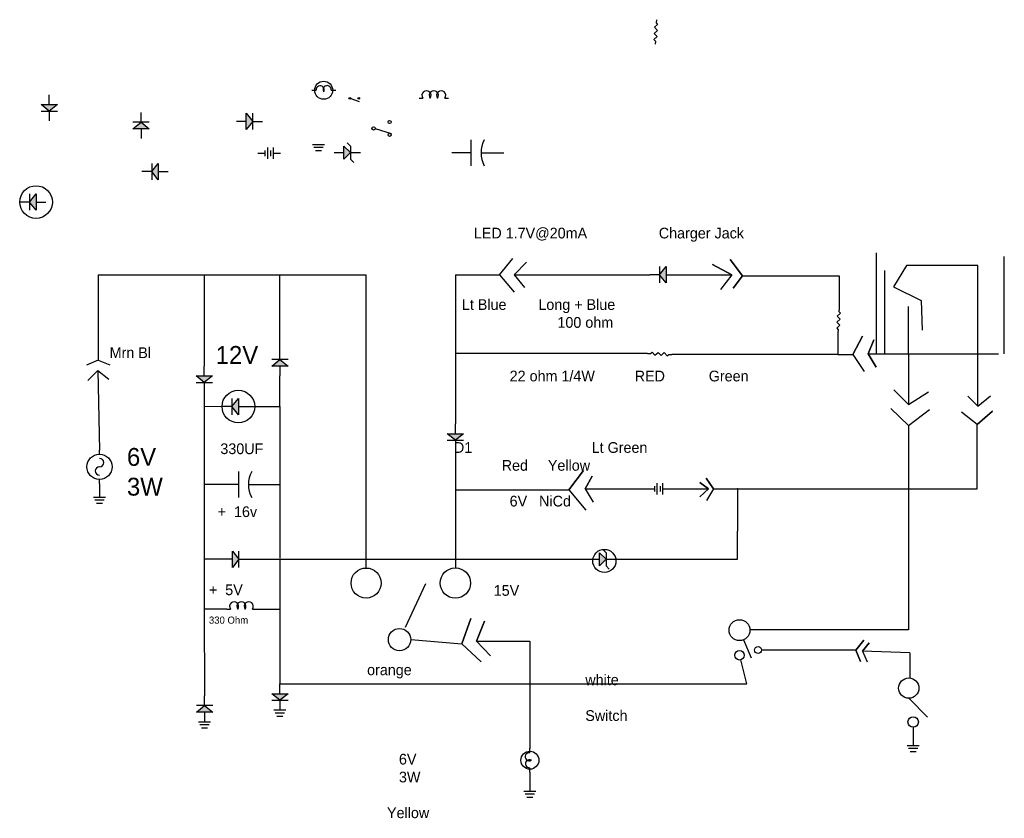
# Model space of a CAD drawing. Header units: inches. Extents: x 324 to 1173, y 713 to 1013.
# Tile 4 of 4: x 1146 to 1173, y 723 to 745. Entities that reach past the tile are written whole.
import ezdxf

# ---------------------------------------------------------------- set-up
doc = ezdxf.new("R2010")
doc.units = ezdxf.units.IN
doc.linetypes.add('HIDDEN2', pattern=[4.7625, 3.175, -1.5875])

# ---------------------------------------------------------------- blocks, each defined once
blk = doc.blocks.new('Diode')
at = {"color": 7}
for p, q in [((0.15, 0), (0, 0)), ((0.15, 0.125), (0.25, 0)), ((0.15, -0.125), (0.15, 0.125)), ((0.25, 0), (0.15, -0.125)), ((0.25, -0.125), (0.25, 0.125)), ((0.25, 0), (0.4, 0))]:
    blk.add_line(p, q, dxfattribs=at)
blk.add_solid([(0.15, -0.125), (0.25, 0), (0.15, 0.125)], dxfattribs=at)
blk = doc.blocks.new('Battery')
at = {"color": 7}
for p, q in [((0, 0), (0.125, 0)), ((0.125, 0.05), (0.125, -0.05)), ((0.175, -0.1), (0.175, 0.1)), ((0.225, 0.05), (0.225, -0.05)), ((0.275, -0.1), (0.275, 0.1)), ((0.275, 0), (0.4, 0))]:
    blk.add_line(p, q, dxfattribs=at)
blk = doc.blocks.new('Ground')
at = {"color": 7}
for p, q in [((-0.1, 0), (0.1, 0)), ((0.075, -0.05), (-0.075, -0.05)), ((-0.05, -0.1), (0.05, -0.1))]:
    blk.add_line(p, q, dxfattribs=at)
blk = doc.blocks.new('Lamp - Incandescent')
at = {"color": 7}
for p, q in [((0, 0), (0.075, 0)), ((0.325, 0), (0.4, 0))]:
    blk.add_line(p, q, dxfattribs=at)
blk.add_circle((0.2, 0), 0.15, dxfattribs=at)
for centre, radius, start, end in [((0.141667, 0.008333), 0.067185, 330.2551, 187.125), ((0.258088, 0.009558), 0.067591, 351.8699, 210.75)]:
    blk.add_arc(centre, radius, start, end, dxfattribs=at)
blk = doc.blocks.new('Switch - SPDT')
at = {"color": 7}
blk.add_line((0.024244, -0.003069), (0.27184, -0.078931), dxfattribs=at)
for centre in [(0, 0), (0.25, 0.1), (0.25, -0.1)]:
    blk.add_circle(centre, 0.025, dxfattribs=at)
blk = doc.blocks.new('Switch - SPST Open')
at = {"color": 7}
blk.add_line((0.027156, -0.00762), (0.264557, -0.092586), dxfattribs=at)
for centre in [(0, 0), (0.25, 0)]:
    blk.add_circle(centre, 0.025, dxfattribs=at)
blk = doc.blocks.new('Diode - Zener')
at = {"color": 7}
for p, q in [((0.2, 0.150001), (0.25, 0.100001)), ((0, 0), (0.15, 0)), ((0.15, 0.100001), (0.25, 0)), ((0.15, 0), (0.15, 0.100001)), ((0.25, 0), (0.15, -0.099999)), ((0.15, -0.099999), (0.15, 0)), ((0.25, 0.100001), (0.25, -0.099999)), ((0.25, 0), (0.4, 0)), ((0.25, -0.099999), (0.3, -0.149999))]:
    blk.add_line(p, q, dxfattribs=at)
blk.add_solid([(0.15, -0.099999), (0.25, 0), (0.15, 0.100001)], dxfattribs=at)
blk = doc.blocks.new('Capacitor')
at = {"color": 7}
for p, q in [((0.15, -0.1), (0.15, 0.1)), ((0.15, 0), (0, 0)), ((0.225, 0), (0.4, 0))]:
    blk.add_line(p, q, dxfattribs=at)
blk.add_arc((0.4375, 0), 0.2125, 151.9275, 208.0725, dxfattribs=at)
blk = doc.blocks.new('Generator - AC')
at = {"color": 7}
for p, q in [((0, 0), (0.05, 0)), ((0.35, 0), (0.4, 0))]:
    blk.add_line(p, q, dxfattribs=at)
blk.add_circle((0.2, 0), 0.15, dxfattribs=at)
for centre, start, end in [((0.15, 0), 0, 180), ((0.25, 0), 180, 0)]:
    blk.add_arc(centre, 0.05, start, end, dxfattribs=at)
blk = doc.blocks.new('Inductor')
at = {"color": 7}
for p, q in [((0, 0), (0.05, 0)), ((0.35, 0), (0.4, 0))]:
    blk.add_line(p, q, dxfattribs=at)
for centre in [(0.1, 0.0375), (0.2, 0.0375), (0.3, 0.0375)]:
    blk.add_arc(centre, 0.0625, 323.1301, 216.8699, dxfattribs=at)
blk = doc.blocks.new('Resistor')
at = {"color": 7}
blk.add_lwpolyline([(0, 0), (0.05, 0), (0.075, 0.025), (0.125, -0.025), (0.175, 0.025), (0.225, -0.025), (0.275, 0.025), (0.325, -0.025), (0.35, 0), (0.4, 0)], dxfattribs=at)

msp = doc.modelspace()

# ---------------------------------------------------------------- linework, layer by layer
at = {"linetype": 'HIDDEN2'}
for p, q in [((1169.677, 736), (1169.677, 738.828)), ((1173.253, 736), (1173.253, 738.726)), ((1169.911, 736), (1173.253, 736))]:
    msp.add_line(p, q, dxfattribs=at)
for p, q in [((1159.116, 738.214), (1159.497, 738.668)), ((1159.527, 738.214), (1159.879, 738.566)), ((1165.623, 738.214), (1165.081, 738.502)), ((1165.081, 738.502), (1165.623, 738.214)), ((1165.922, 738.184), (1165.581, 738.638)), ((1165.581, 738.638), (1165.922, 738.184)), ((1147.885, 738.214), (1152.885, 738.214)), ((1147.885, 738.214), (1147.885, 735.822)), ((1150.851, 738.214), (1150.851, 735.652)), ((1152.885, 738.214), (1155.385, 738.214)), ((1152.971, 736.117), (1152.971, 738.214)), ((1155.382, 738.214), (1155.382, 730.011)), ((1157.885, 738.214), (1157.885, 734.038)), ((1157.885, 738.214), (1159.116, 738.214)), ((1159.116, 738.214), (1159.528, 737.722)), ((1159.527, 738.214), (1163.327, 738.214)), ((1159.527, 738.214), (1159.824, 737.861)), ((1164.059, 738.214), (1165.623, 738.214)), ((1165.623, 738.214), (1165.308, 737.798)), ((1169.911, 736), (1169.911, 738.332)), ((1170.51, 738.475), (1170.151, 737.88)), ((1172.51, 738.475), (1170.51, 738.475)), ((1172.51, 736.044), (1172.51, 738.475)), ((1165.922, 738.184), (1165.661, 737.84)), ((1165.661, 737.84), (1165.922, 738.184)), ((1165.922, 738.184), (1168.626, 738.184)), ((1168.626, 738.184), (1168.626, 737.269)), ((1170.151, 737.88), (1170.924, 737.493)), ((1170.924, 737.493), (1170.954, 736.661)), ((1170.571, 736), (1170.571, 737.321)), ((1168.596, 736.589), (1168.596, 735.981)), ((1169.01, 735.981), (1169.286, 736.493)), ((1169.286, 736.493), (1169.01, 735.981)), ((1169.444, 736), (1169.602, 736.394)), ((1169.602, 736.394), (1169.444, 736)), ((1163.262, 736.011), (1157.885, 736.011)), ((1169.444, 736), (1169.661, 735.626)), ((1169.661, 735.626), (1169.444, 736)), ((1169.444, 736), (1169.911, 736)), ((1170.571, 736), (1170.571, 734.578)), ((1172.51, 734.532), (1172.51, 736.044)), ((1147.885, 735.822), (1147.555, 735.681)), ((1147.885, 735.822), (1148.213, 735.696)), ((1168.596, 735.981), (1163.94, 735.981)), ((1168.596, 735.981), (1169.01, 735.981)), ((1169.01, 735.981), (1169.326, 735.508)), ((1147.872, 735.537), (1147.593, 735.253)), ((1147.593, 735.253), (1147.872, 735.537)), ((1147.872, 735.537), (1147.921, 733.308)), ((1147.872, 735.537), (1148.179, 735.295)), ((1152.971, 734.525), (1152.971, 735.385)), ((1150.852, 734.925), (1150.852, 734.147)), ((1170.571, 734.578), (1170.157, 734.994)), ((1170.157, 734.994), (1170.571, 734.578)), ((1170.571, 734.578), (1171.126, 734.938)), ((1172.51, 734.532), (1172.23, 734.816)), ((1172.23, 734.816), (1172.51, 734.532)), ((1172.51, 734.532), (1172.867, 734.828)), ((1150.852, 734.536), (1151.352, 734.525)), ((1152.083, 734.525), (1152.971, 734.525)), ((1152.971, 734.525), (1152.971, 732.342)), ((1170.571, 733.997), (1170.074, 734.468)), ((1170.074, 734.468), (1170.571, 733.997)), ((1170.571, 733.997), (1171.154, 734.44)), ((1172.491, 734.021), (1172.052, 734.369)), ((1172.491, 734.021), (1172.923, 734.392)), ((1172.923, 734.392), (1172.491, 734.021)), ((1150.852, 734.147), (1150.852, 732.653)), ((1170.571, 733.997), (1170.571, 728.274)), ((1172.491, 732.222), (1172.491, 734.021)), ((1157.885, 733.307), (1157.885, 730.01)), ((1161.063, 732.196), (1161.472, 732.732)), ((1161.472, 732.732), (1161.063, 732.196)), ((1150.852, 732.653), (1150.852, 731.469)), ((1161.522, 732.222), (1161.717, 732.58)), ((1161.717, 732.58), (1161.522, 732.222)), ((1165.109, 732.222), (1164.905, 732.522)), ((1164.905, 732.522), (1165.109, 732.222)), ((1147.921, 732.37), (1147.92, 731.992)), ((1151.274, 732.342), (1150.852, 732.342)), ((1152.726, 732.342), (1152.971, 732.342)), ((1152.971, 732.342), (1152.971, 730.28)), ((1157.885, 732.196), (1161.063, 732.196)), ((1161.063, 732.196), (1161.535, 731.629)), ((1161.522, 732.222), (1161.739, 731.853)), ((1161.522, 732.222), (1163.258, 732.222)), ((1163.891, 732.222), (1164.973, 732.222)), ((1164.973, 732.222), (1164.725, 732.402)), ((1164.725, 732.402), (1164.973, 732.222)), ((1164.973, 732.222), (1164.725, 731.994)), ((1165.109, 732.222), (1164.917, 731.898)), ((1165.109, 732.222), (1165.781, 732.222)), ((1165.781, 732.222), (1165.781, 731.035)), ((1165.781, 732.222), (1172.491, 732.222)), ((1150.852, 731.469), (1150.852, 728.823)), ((1165.786, 730.25), (1165.781, 731.035)), ((1151.368, 730.25), (1150.852, 730.25)), ((1152.099, 730.25), (1152.971, 730.25)), ((1152.971, 730.25), (1152.971, 726.764)), ((1152.971, 730.25), (1161.642, 730.25)), ((1162.378, 730.25), (1165.786, 730.25)), ((1157.046, 729.56), (1156.479, 728.341)), ((1151.485, 728.858), (1150.852, 728.858)), ((1150.852, 728.858), (1150.863, 726.432)), ((1152.305, 728.858), (1152.971, 728.858)), ((1158.067, 727.887), (1158.322, 728.596)), ((1158.322, 728.596), (1158.067, 727.887)), ((1158.479, 727.96), (1158.704, 728.516)), ((1158.704, 728.516), (1158.479, 727.96)), ((1156.634, 728.002), (1158.067, 727.887)), ((1170.571, 728.274), (1166.132, 728.274)), ((1158.067, 727.887), (1158.606, 727.377)), ((1158.479, 727.96), (1158.87, 727.55)), ((1158.87, 727.55), (1158.479, 727.96)), ((1158.479, 727.96), (1159.973, 727.96)), ((1159.973, 727.96), (1159.973, 724.957)), ((1165.954, 727.998), (1166.164, 727.496)), ((1169.093, 727.71), (1169.318, 727.989)), ((1169.318, 727.989), (1169.093, 727.71)), ((1169.283, 727.679), (1169.472, 727.916)), ((1169.472, 727.916), (1169.283, 727.679)), ((1169.093, 727.71), (1166.455, 727.71)), ((1169.093, 727.71), (1169.225, 727.392)), ((1169.225, 727.392), (1169.093, 727.71)), ((1170.608, 727.628), (1169.283, 727.679)), ((1169.283, 727.679), (1169.409, 727.379)), ((1170.608, 727.628), (1170.608, 726.941)), ((1166.042, 726.764), (1165.873, 727.435)), ((1152.971, 726.764), (1166.042, 726.764)), ((1170.578, 726.361), (1171.104, 725.834)), ((1170.701, 725.551), (1170.701, 725.04)), ((1159.97, 724.292), (1159.97, 723.761))]:
    msp.add_line(p, q)
for centre, radius in [((1146.145, 740.249), 0.457), ((1151.809, 734.525), 0.457), ((1162.056, 730.204), 0.325), ((1155.385, 729.585), 0.421), ((1157.885, 729.585), 0.425), ((1165.839, 728.267), 0.293), ((1156.321, 728.002), 0.313), ((1166.358, 727.71), 0.0974), ((1165.839, 727.563), 0.132), ((1170.578, 726.645), 0.284), ((1170.701, 725.697), 0.146)]:
    msp.add_circle(centre, radius)
msp.add_point((1165.781, 732.222))
msp.add_point((1165.781, 732.222))
msp.add_point((1165.781, 732.222))
msp.add_point((1165.781, 732.222))

# ---------------------------------------------------------------- block references
for name, p, xscale, yscale, zscale, rotation in [('Resistor', (1163.511, 745.35), 1.700349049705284, 1.700349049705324, 1.700349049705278, 267.5051853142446), ('Diode', (1146.515, 743.25), 1.829015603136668, 1.829015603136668, 1.82901560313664, 270), ('Diode', (1149.086, 742.026), 1.829015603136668, 1.829015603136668, 1.82901560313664, 90), ('Diode', (1149.841, 741.101), 1.829015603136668, 1.829015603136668, 1.82901560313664, 180), ('Diode', (1146.419, 740.249), 1.829015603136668, 1.829015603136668, 1.82901560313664, 180), ('Diode', (1164.059, 738.214), 1.829015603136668, 1.829015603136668, 1.82901560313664, 180), ('Resistor', (1168.626, 737.269), 1.700349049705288, 1.700349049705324, 1.700349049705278, 267.5051853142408), ('Diode', (1152.971, 735.385), 1.829015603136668, 1.829015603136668, 1.82901560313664, 90), ('Resistor', (1163.262, 736.011), 1.700349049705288, 1.700349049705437, 1.700349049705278, 357.5051853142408), ('Diode', (1150.852, 735.656), 1.829015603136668, 1.829015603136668, 1.82901560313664, 270), ('Diode', (1152.083, 734.525), 1.829015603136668, 1.829015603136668, 1.82901560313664, 180), ('Diode', (1157.885, 734.038), 1.829015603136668, 1.829015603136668, 1.82901560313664, 270), ('Generator - AC', (1147.921, 732.37), 2.345107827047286, 2.345107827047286, 2.345107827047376, 90), ('Diode', (1152.971, 726.764), 1.829015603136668, 1.829015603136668, 1.82901560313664, 270), ('Diode', (1150.863, 725.7), 1.829015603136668, 1.829015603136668, 1.82901560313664, 90), ('Lamp - Incandescent', (1159.97, 724.292), 1.679408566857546, 1.679408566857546, 1.679408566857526, 90)]:
    msp.add_blockref(name, p, dxfattribs=dict(xscale=xscale, yscale=yscale, zscale=zscale, rotation=rotation))
for name, p, xscale, yscale, zscale in [('Lamp - Incandescent', (1153.862, 743.377), 1.679408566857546, 1.679408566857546, 1.679408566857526), ('Inductor', (1156.872, 743.158), 2.050092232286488, 2.050092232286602, 2.050092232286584), ('Diode', (1151.753, 742.505), 1.829015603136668, 1.829015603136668, 1.82901560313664), ('Switch - SPDT', (1155.595, 742.309), 1.799905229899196, 1.799905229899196, 1.799905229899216), ('Ground', (1154.054, 741.861), 1.70571147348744, 1.70571147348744, 1.705711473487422), ('Diode - Zener', (1154.49, 741.631), 1.839115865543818, 1.839115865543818, 1.839115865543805), ('Capacitor', (1157.785, 741.628), 3.631763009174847, 3.631763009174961, 3.631763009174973), ('Battery', (1152.354, 741.615), 1.581138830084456, 1.58113883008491, 1.581138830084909), ('Capacitor', (1151.274, 732.342), 3.631763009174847, 3.631763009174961, 3.631763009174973), ('Battery', (1163.258, 732.222), 1.581138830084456, 1.58113883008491, 1.581138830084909), ('Ground', (1147.92, 731.992), 1.705711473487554, 1.70571147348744, 1.705711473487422), ('Diode - Zener', (1161.642, 730.25), 1.839115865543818, 1.839115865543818, 1.839115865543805), ('Diode', (1151.368, 730.25), 1.829015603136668, 1.829015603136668, 1.82901560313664), ('Inductor', (1151.485, 728.858), 2.050092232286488, 2.050092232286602, 2.050092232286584), ('Ground', (1152.971, 726.033), 1.705711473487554, 1.70571147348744, 1.705711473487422), ('Ground', (1150.863, 725.7), 1.705711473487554, 1.70571147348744, 1.705711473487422), ('Ground', (1170.701, 725.04), 1.705711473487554, 1.70571147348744, 1.705711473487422), ('Ground', (1159.97, 723.761), 1.705711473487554, 1.70571147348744, 1.705711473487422)]:
    msp.add_blockref(name, p, dxfattribs=dict(xscale=xscale, yscale=yscale, zscale=zscale))
msp.add_blockref('Switch - SPST Open', (1154.93, 743.151))

# ---------------------------------------------------------------- texts
at = {"attachment_point": 1}
for s, insert, char_height, width in [('^J         LED 1.7V@20mA                  Charger Jack^J^J^J^J      Lt Blue        Long + Blue^J                              100 ohm^J^J^J                  22 ohm 1/4W          RED           Green^J^J^J^J    D1                              Lt Green^J                Red     Yellow^J ^J                  6V   NiCd^J^J^J^J^J              15V^J^J^J^J^J                                     white^J                                      ^J                                     Switch', (1157.398, 740.03), 0.3, 17.7231), ('Mrn Bl', (1148.205, 736.182), 0.3, 2.29572), ('12V', (1151.175, 736.219), 0.5, 1.56757), ('6V^J3W', (1148.69, 733.366), 0.5, 1.43938), ('330UF', (1151.305, 733.494), 0.3, 1.40954), ('+  16v', (1151.23, 731.732), 0.3, 1.68774), ('+  5V', (1150.984, 729.546), 0.3, 1.86824), ('330 Ohm', (1150.984, 728.648), 0.2, 1.81719), (' \\P\\P     orange^J^J^J^J^J             6V^J             3W^J^J          Yellow', (1154.856, 728.307), 0.3, 6.20693)]:
    msp.add_mtext(s, dxfattribs=dict(at, insert=insert, char_height=char_height, width=width))

doc.saveas('drawing.dxf')
